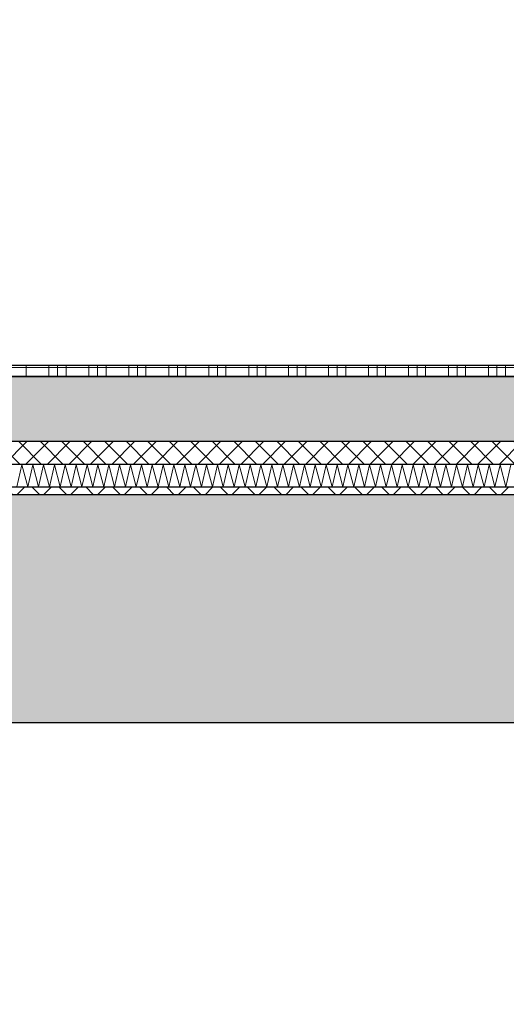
# Model space of a CAD drawing. Header units: metres. Extents: x -14.6 to 48.9, y -22.2 to 2.8.
# Tile 72 of 79: x 21.924 to 22.563, y -6.865 to -5.57. Entities that reach past the tile are written whole.
import ezdxf

# ---------------------------------------------------------------- set-up
doc = ezdxf.new("R2010")
doc.units = ezdxf.units.M
doc.header["$LTSCALE"] = 0.4
doc.header["$MEASUREMENT"] = 0
doc.layers.get('0').update_dxf_attribs({"color": 8, "lineweight": 9})
doc.layers.get('Defpoints').update_dxf_attribs({"color": 8, "lineweight": 9})
for name, color, linetype in [('Neubau_A-Decken', 8, 'Continuous'), ('Neubau_B-Bodenaufbau', 8, 'Continuous'), ('Neubau_T-Bemaßung', 8, 'Continuous')]:
    doc.layers.add(name, color=color, linetype=linetype)
doc.styles.add('ERSTELLTER_STIL_2', font='arial.ttf')
doc.dimstyles.new('ERSTELLTER_STIL__1', dxfattribs={"dimtxt": 0.0875, "dimasz": 0.059375, "dimexe": 0.18, "dimexo": 0.0625, "dimgap": 0, "dimtad": 1, "dimzin": 0, "dimdsep": 46, "dimtxsty": 'ERSTELLTER_STIL_2', "dimblk": 'ARROWHEAD_6', "dimblk1": 'ARROWHEAD_6', "dimblk2": 'ARROWHEAD_6', "dimcen": 0.09, "dimclrd": 7, "dimclre": 7, "dimclrt": 7, "dimazin": 0, "dimtfac": 1, "dimtdec": 4, "dimtmove": 0, "dimatfit": 3, "dimfxl": 1, "dimtolj": 1, "dimtzin": 0, "dimarcsym": 0})

# ---------------------------------------------------------------- blocks, each defined once
blk = doc.blocks.new('*X257', base_point=(3718.7656, 0))
at = {"layer": 'Neubau_B-Bodenaufbau', "color": 7, "linetype": 'Continuous', "lineweight": 9}
for p, q in [((4105.5733, 3.9907), (4105.5799, 4.0193)), ((4105.5799, 4.0193), (4105.5876, 3.9907)), ((4105.5876, 3.9907), (4105.5942, 4.0193)), ((4105.5942, 4.0193), (4105.6018, 3.9907)), ((4105.6018, 3.9907), (4105.6085, 4.0193)), ((4105.6085, 4.0193), (4105.6161, 3.9907)), ((4105.6161, 3.9907), (4105.6228, 4.0193)), ((4105.6228, 4.0193), (4105.6304, 3.9907)), ((4105.6304, 3.9907), (4105.637, 4.0193)), ((4105.637, 4.0193), (4105.6447, 3.9907)), ((4105.6447, 3.9907), (4105.6513, 4.0193)), ((4105.6513, 4.0193), (4105.659, 3.9907)), ((4105.659, 3.9907), (4105.6656, 4.0193)), ((4105.6656, 4.0193), (4105.6733, 3.9907)), ((4105.6733, 3.9907), (4105.6799, 4.0193)), ((4105.6799, 4.0193), (4105.6876, 3.9907)), ((4105.6876, 3.9907), (4105.6942, 4.0193)), ((4105.6942, 4.0193), (4105.7018, 3.9907)), ((4105.7018, 3.9907), (4105.7085, 4.0193)), ((4105.7085, 4.0193), (4105.7161, 3.9907)), ((4105.7161, 3.9907), (4105.7228, 4.0193)), ((4105.7228, 4.0193), (4105.7304, 3.9907)), ((4105.7304, 3.9907), (4105.737, 4.0193)), ((4105.737, 4.0193), (4105.7447, 3.9907)), ((4105.7447, 3.9907), (4105.7513, 4.0193)), ((4105.7513, 4.0193), (4105.759, 3.9907)), ((4105.759, 3.9907), (4105.7656, 4.0193)), ((4105.7656, 4.0193), (4105.7733, 3.9907)), ((4105.7733, 3.9907), (4105.7799, 4.0193)), ((4105.7799, 4.0193), (4105.7876, 3.9907)), ((4105.7876, 3.9907), (4105.7942, 4.0193)), ((4105.7942, 4.0193), (4105.8018, 3.9907)), ((4105.8018, 3.9907), (4105.8085, 4.0193)), ((4105.8085, 4.0193), (4105.8161, 3.9907)), ((4105.8161, 3.9907), (4105.8228, 4.0193)), ((4105.8228, 4.0193), (4105.8304, 3.9907)), ((4105.8304, 3.9907), (4105.837, 4.0193)), ((4105.837, 4.0193), (4105.8447, 3.9907)), ((4105.8447, 3.9907), (4105.8513, 4.0193)), ((4105.8513, 4.0193), (4105.859, 3.9907)), ((4105.859, 3.9907), (4105.8656, 4.0193)), ((4105.8656, 4.0193), (4105.8733, 3.9907)), ((4105.8733, 3.9907), (4105.8799, 4.0193)), ((4105.8799, 4.0193), (4105.8876, 3.9907)), ((4105.8876, 3.9907), (4105.8942, 4.0193)), ((4105.8942, 4.0193), (4105.9018, 3.9907)), ((4105.9018, 3.9907), (4105.9085, 4.0193)), ((4105.9085, 4.0193), (4105.9161, 3.9907)), ((4105.9161, 3.9907), (4105.9228, 4.0193)), ((4105.9228, 4.0193), (4105.9304, 3.9907)), ((4105.9304, 3.9907), (4105.937, 4.0193)), ((4105.937, 4.0193), (4105.9447, 3.9907)), ((4105.9447, 3.9907), (4105.9513, 4.0193)), ((4105.9513, 4.0193), (4105.959, 3.9907)), ((4105.959, 3.9907), (4105.9656, 4.0193)), ((4105.9656, 4.0193), (4105.9733, 3.9907)), ((4105.9733, 3.9907), (4105.9799, 4.0193)), ((4105.9799, 4.0193), (4105.9876, 3.9907)), ((4105.9876, 3.9907), (4105.9942, 4.0193)), ((4105.9942, 4.0193), (4106.0018, 3.9907)), ((4106.0018, 3.9907), (4106.0085, 4.0193)), ((4106.0085, 4.0193), (4106.0161, 3.9907)), ((4106.0161, 3.9907), (4106.0228, 4.0193)), ((4106.0228, 4.0193), (4106.0304, 3.9907)), ((4106.0304, 3.9907), (4106.037, 4.0193)), ((4106.037, 4.0193), (4106.0447, 3.9907)), ((4106.0447, 3.9907), (4106.0513, 4.0193)), ((4106.0513, 4.0193), (4106.059, 3.9907)), ((4106.059, 3.9907), (4106.0656, 4.0193)), ((4106.0656, 4.0193), (4106.0733, 3.9907)), ((4106.0733, 3.9907), (4106.0799, 4.0193)), ((4106.0799, 4.0193), (4106.0876, 3.9907)), ((4106.0876, 3.9907), (4106.0942, 4.0193)), ((4106.0942, 4.0193), (4106.1018, 3.9907)), ((4106.1018, 3.9907), (4106.1085, 4.0193)), ((4106.1085, 4.0193), (4106.1161, 3.9907)), ((4106.1161, 3.9907), (4106.1228, 4.0193)), ((4106.1228, 4.0193), (4106.1304, 3.9907)), ((4106.1304, 3.9907), (4106.137, 4.0193)), ((4106.137, 4.0193), (4106.1447, 3.9907)), ((4106.1447, 3.9907), (4106.1513, 4.0193)), ((4106.1513, 4.0193), (4106.159, 3.9907)), ((4106.159, 3.9907), (4106.1656, 4.0193)), ((4106.1656, 4.0193), (4106.1733, 3.9907)), ((4106.1733, 3.9907), (4106.1799, 4.0193)), ((4106.1799, 4.0193), (4106.1876, 3.9907)), ((4106.1876, 3.9907), (4106.1942, 4.0193)), ((4106.1942, 4.0193), (4106.2018, 3.9907)), ((4106.2018, 3.9907), (4106.2085, 4.0193)), ((4106.2085, 4.0193), (4106.2161, 3.9907)), ((4106.2161, 3.9907), (4106.2228, 4.0193))]:
    blk.add_line(p, q, dxfattribs=at)
blk = doc.blocks.new('*X258', base_point=(3718.7656, 0))
at = {"layer": 'Neubau_B-Bodenaufbau', "color": 7, "linetype": 'Continuous', "lineweight": 9}
for p, q in [((4105.5331, 4.1475), (4105.5856, 4.1475)), ((4105.5856, 4.15), (4105.5856, 4.1475)), ((4105.5856, 4.1475), (4105.6381, 4.1475)), ((4105.5856, 4.1475), (4105.5856, 4.135)), ((4105.6156, 4.15), (4105.6156, 4.1475)), ((4105.6156, 4.1475), (4105.6156, 4.135)), ((4105.6269, 4.15), (4105.6269, 4.1475)), ((4105.6269, 4.1475), (4105.6269, 4.135)), ((4105.6381, 4.15), (4105.6381, 4.1475)), ((4105.6381, 4.1475), (4105.6906, 4.1475)), ((4105.6381, 4.1475), (4105.6381, 4.135)), ((4105.6681, 4.15), (4105.6681, 4.1475)), ((4105.6681, 4.1475), (4105.6681, 4.135)), ((4105.6794, 4.15), (4105.6794, 4.1475)), ((4105.6794, 4.1475), (4105.6794, 4.135)), ((4105.6906, 4.15), (4105.6906, 4.1475)), ((4105.6906, 4.1475), (4105.7431, 4.1475)), ((4105.6906, 4.1475), (4105.6906, 4.135)), ((4105.7206, 4.15), (4105.7206, 4.1475)), ((4105.7206, 4.1475), (4105.7206, 4.135)), ((4105.7319, 4.15), (4105.7319, 4.1475)), ((4105.7319, 4.1475), (4105.7319, 4.135)), ((4105.7431, 4.15), (4105.7431, 4.1475)), ((4105.7431, 4.1475), (4105.7956, 4.1475)), ((4105.7431, 4.1475), (4105.7431, 4.135)), ((4105.7731, 4.15), (4105.7731, 4.1475)), ((4105.7731, 4.1475), (4105.7731, 4.135)), ((4105.7844, 4.15), (4105.7844, 4.1475)), ((4105.7844, 4.1475), (4105.7844, 4.135)), ((4105.7956, 4.15), (4105.7956, 4.1475)), ((4105.7956, 4.1475), (4105.8481, 4.1475)), ((4105.7956, 4.1475), (4105.7956, 4.135)), ((4105.8256, 4.15), (4105.8256, 4.1475)), ((4105.8256, 4.1475), (4105.8256, 4.135)), ((4105.8369, 4.15), (4105.8369, 4.1475)), ((4105.8369, 4.1475), (4105.8369, 4.135)), ((4105.8481, 4.15), (4105.8481, 4.1475)), ((4105.8481, 4.1475), (4105.9006, 4.1475)), ((4105.8481, 4.1475), (4105.8481, 4.135)), ((4105.8781, 4.15), (4105.8781, 4.1475)), ((4105.8781, 4.1475), (4105.8781, 4.135)), ((4105.8894, 4.15), (4105.8894, 4.1475)), ((4105.8894, 4.1475), (4105.8894, 4.135)), ((4105.9006, 4.15), (4105.9006, 4.1475)), ((4105.9006, 4.1475), (4105.9531, 4.1475)), ((4105.9006, 4.1475), (4105.9006, 4.135)), ((4105.9306, 4.15), (4105.9306, 4.1475)), ((4105.9306, 4.1475), (4105.9306, 4.135)), ((4105.9419, 4.15), (4105.9419, 4.1475)), ((4105.9419, 4.1475), (4105.9419, 4.135)), ((4105.9531, 4.15), (4105.9531, 4.1475)), ((4105.9531, 4.1475), (4106.0056, 4.1475)), ((4105.9531, 4.1475), (4105.9531, 4.135)), ((4105.9831, 4.15), (4105.9831, 4.1475)), ((4105.9831, 4.1475), (4105.9831, 4.135)), ((4105.9944, 4.15), (4105.9944, 4.1475)), ((4105.9944, 4.1475), (4105.9944, 4.135)), ((4106.0056, 4.15), (4106.0056, 4.1475)), ((4106.0056, 4.1475), (4106.0581, 4.1475)), ((4106.0056, 4.1475), (4106.0056, 4.135)), ((4106.0356, 4.15), (4106.0356, 4.1475)), ((4106.0356, 4.1475), (4106.0356, 4.135)), ((4106.0469, 4.15), (4106.0469, 4.1475)), ((4106.0469, 4.1475), (4106.0469, 4.135)), ((4106.0581, 4.15), (4106.0581, 4.1475)), ((4106.0581, 4.1475), (4106.1106, 4.1475)), ((4106.0581, 4.1475), (4106.0581, 4.135)), ((4106.0881, 4.15), (4106.0881, 4.1475)), ((4106.0881, 4.1475), (4106.0881, 4.135)), ((4106.0994, 4.15), (4106.0994, 4.1475)), ((4106.0994, 4.1475), (4106.0994, 4.135)), ((4106.1106, 4.15), (4106.1106, 4.1475)), ((4106.1106, 4.1475), (4106.1631, 4.1475)), ((4106.1106, 4.1475), (4106.1106, 4.135)), ((4106.1406, 4.15), (4106.1406, 4.1475)), ((4106.1406, 4.1475), (4106.1406, 4.135)), ((4106.1519, 4.15), (4106.1519, 4.1475)), ((4106.1519, 4.1475), (4106.1519, 4.135)), ((4106.1631, 4.15), (4106.1631, 4.1475)), ((4106.1631, 4.1475), (4106.2156, 4.1475)), ((4106.1631, 4.1475), (4106.1631, 4.135)), ((4106.1931, 4.15), (4106.1931, 4.1475)), ((4106.1931, 4.1475), (4106.1931, 4.135)), ((4106.2044, 4.15), (4106.2044, 4.1475)), ((4106.2044, 4.1475), (4106.2044, 4.135)), ((4106.2156, 4.15), (4106.2156, 4.1475)), ((4106.2156, 4.1475), (4106.2681, 4.1475)), ((4106.2156, 4.1475), (4106.2156, 4.135)), ((4105.5331, 4.1363), (4105.5856, 4.1363)), ((4105.5856, 4.1363), (4105.6381, 4.1363)), ((4105.6381, 4.1363), (4105.6906, 4.1363)), ((4105.6906, 4.1363), (4105.7431, 4.1363)), ((4105.7431, 4.1363), (4105.7956, 4.1363)), ((4105.7956, 4.1363), (4105.8481, 4.1363)), ((4105.8481, 4.1363), (4105.9006, 4.1363)), ((4105.9006, 4.1363), (4105.9531, 4.1363)), ((4105.9531, 4.1363), (4106.0056, 4.1363)), ((4106.0056, 4.1363), (4106.0581, 4.1363)), ((4106.0581, 4.1363), (4106.1106, 4.1363)), ((4106.1106, 4.1363), (4106.1631, 4.1363)), ((4106.1631, 4.1363), (4106.2156, 4.1363)), ((4106.2156, 4.1363), (4106.2681, 4.1363))]:
    blk.add_line(p, q, dxfattribs=at)
blk = doc.blocks.new('ARROWHEAD_6')
at = {"color": 0, "linetype": 'Continuous', "lineweight": 0}
for p, q in [((-0.5, -0.5), (0.5, 0.5)), ((0, 0), (-1, 0))]:
    blk.add_line(p, q, dxfattribs=at)
blk = doc.blocks.new('*D313')
at = {"layer": 'Defpoints', "color": 0, "linetype": 'Continuous', "transparency": 16777216}
for p in [(5.5166, -6.495), (23.555, -6.495), (13.115, -6.725)]:
    blk.add_point(p, dxfattribs=at)
at = {"layer": 'Neubau_T-Bemaßung', "linetype": 'Continuous', "lineweight": -2, "transparency": 16777216}
for p, q in [((5.5166, -6.4356), (5.5166, -6.3763)), ((23.4925, -6.495), (5.3366, -6.495)), ((5.5166, -6.495), (5.5166, -6.4965)), ((13.0525, -6.725), (5.3366, -6.725)), ((5.5166, -6.725), (5.5166, -6.7238)), ((5.5166, -6.7844), (5.5166, -6.8438))]:
    blk.add_line(p, q, dxfattribs=at)
at = {"layer": 'Neubau_T-Bemaßung', "linetype": 'Continuous', "lineweight": -2, "transparency": 16777216, "xscale": 0.059375, "yscale": 0.059375, "zscale": 0.059375}
for p, rotation in [((5.5166, -6.495), 270), ((5.5166, -6.725), 90)]:
    blk.add_blockref('ARROWHEAD_6', p, dxfattribs=dict(at, rotation=rotation))
at = {"layer": 'Neubau_T-Bemaßung', "linetype": 'Continuous', "transparency": 16777216, "insert": (5.5166, -6.6101), "char_height": 0.0875, "attachment_point": 5, "rotation": 90, "style": 'ERSTELLTER_STIL_2'}
blk.add_mtext('\\A1;0.23', dxfattribs=at)
blk = doc.blocks.new('*D314')
at = {"layer": 'Defpoints', "color": 0, "linetype": 'Continuous', "transparency": 16777216}
for p in [(5.5166, -6.195), (11.6275, -6.195), (23.555, -6.495)]:
    blk.add_point(p, dxfattribs=at)
at = {"layer": 'Neubau_T-Bemaßung', "linetype": 'Continuous', "lineweight": -2, "transparency": 16777216}
for p, q in [((5.5166, -6.1356), (5.5166, -6.0763)), ((11.565, -6.195), (5.3366, -6.195)), ((5.5166, -6.195), (5.5166, -6.2317)), ((5.5166, -6.495), (5.5166, -6.4586)), ((23.4925, -6.495), (5.3366, -6.495)), ((5.5166, -6.5544), (5.5166, -6.6138))]:
    blk.add_line(p, q, dxfattribs=at)
at = {"layer": 'Neubau_T-Bemaßung', "linetype": 'Continuous', "lineweight": -2, "transparency": 16777216, "xscale": 0.059375, "yscale": 0.059375, "zscale": 0.059375}
for p, rotation in [((5.5166, -6.195), 270), ((5.5166, -6.495), 90)]:
    blk.add_blockref('ARROWHEAD_6', p, dxfattribs=dict(at, rotation=rotation))
at = {"layer": 'Neubau_T-Bemaßung', "linetype": 'Continuous', "transparency": 16777216, "insert": (5.5166, -6.3451), "char_height": 0.0875, "attachment_point": 5, "rotation": 90, "style": 'ERSTELLTER_STIL_2'}
blk.add_mtext('\\A1;0.30', dxfattribs=at)
blk = doc.blocks.new('*D324')
at = {"layer": 'Defpoints', "color": 0, "linetype": 'Continuous', "transparency": 16777216}
for p in [(5.8666, -6.495), (23.555, -6.495), (23.73, -10.355)]:
    blk.add_point(p, dxfattribs=at)
at = {"layer": 'Neubau_T-Bemaßung', "linetype": 'Continuous', "lineweight": -2, "transparency": 16777216}
for p, q in [((23.4925, -6.495), (5.6866, -6.495)), ((5.8666, -6.5544), (5.8666, -8.3149)), ((5.8666, -10.2956), (5.8666, -8.5421)), ((23.6675, -10.355), (5.6866, -10.355))]:
    blk.add_line(p, q, dxfattribs=at)
at = {"layer": 'Neubau_T-Bemaßung', "linetype": 'Continuous', "lineweight": -2, "transparency": 16777216, "xscale": 0.059375, "yscale": 0.059375, "zscale": 0.059375}
for p, rotation in [((5.8666, -6.495), 90), ((5.8666, -10.355), 270)]:
    blk.add_blockref('ARROWHEAD_6', p, dxfattribs=dict(at, rotation=rotation))
at = {"layer": 'Neubau_T-Bemaßung', "linetype": 'Continuous', "transparency": 16777216, "insert": (5.8666, -8.4285), "char_height": 0.0875, "attachment_point": 5, "rotation": 90, "style": 'ERSTELLTER_STIL_2'}
blk.add_mtext('\\A1;3.86', dxfattribs=at)
blk = doc.blocks.new('*D325')
at = {"layer": 'Defpoints', "color": 0, "linetype": 'Continuous', "transparency": 16777216}
for p in [(5.8666, -6.195), (11.6275, -6.195), (23.555, -6.495)]:
    blk.add_point(p, dxfattribs=at)
at = {"layer": 'Neubau_T-Bemaßung', "linetype": 'Continuous', "lineweight": -2, "transparency": 16777216}
for p, q in [((5.8666, -6.1356), (5.8666, -6.0763)), ((11.565, -6.195), (5.6866, -6.195)), ((5.8666, -6.195), (5.8666, -6.2317)), ((5.8666, -6.495), (5.8666, -6.4586)), ((23.4925, -6.495), (5.6866, -6.495)), ((5.8666, -6.5544), (5.8666, -6.6138))]:
    blk.add_line(p, q, dxfattribs=at)
at = {"layer": 'Neubau_T-Bemaßung', "linetype": 'Continuous', "lineweight": -2, "transparency": 16777216, "xscale": 0.059375, "yscale": 0.059375, "zscale": 0.059375}
for p, rotation in [((5.8666, -6.195), 270), ((5.8666, -6.495), 90)]:
    blk.add_blockref('ARROWHEAD_6', p, dxfattribs=dict(at, rotation=rotation))
at = {"layer": 'Neubau_T-Bemaßung', "linetype": 'Continuous', "transparency": 16777216, "insert": (5.8666, -6.3451), "char_height": 0.0875, "attachment_point": 5, "rotation": 90, "style": 'ERSTELLTER_STIL_2'}
blk.add_mtext('\\A1;0.30', dxfattribs=at)
blk = doc.blocks.new('*D326')
at = {"layer": 'Defpoints', "color": 0, "linetype": 'Continuous', "transparency": 16777216}
for p in [(5.8666, -2.695), (23.555, -2.695), (11.6275, -6.195)]:
    blk.add_point(p, dxfattribs=at)
at = {"layer": 'Neubau_T-Bemaßung', "linetype": 'Continuous', "lineweight": -2, "transparency": 16777216}
for p, q in [((23.4925, -2.695), (5.6866, -2.695)), ((5.8666, -2.7544), (5.8666, -4.335)), ((5.8666, -6.1356), (5.8666, -4.562)), ((11.565, -6.195), (5.6866, -6.195))]:
    blk.add_line(p, q, dxfattribs=at)
at = {"layer": 'Neubau_T-Bemaßung', "linetype": 'Continuous', "lineweight": -2, "transparency": 16777216, "xscale": 0.059375, "yscale": 0.059375, "zscale": 0.059375}
for p, rotation in [((5.8666, -2.695), 90), ((5.8666, -6.195), 270)]:
    blk.add_blockref('ARROWHEAD_6', p, dxfattribs=dict(at, rotation=rotation))
at = {"layer": 'Neubau_T-Bemaßung', "linetype": 'Continuous', "transparency": 16777216, "insert": (5.8666, -4.4485), "char_height": 0.0875, "attachment_point": 5, "rotation": 90, "style": 'ERSTELLTER_STIL_2'}
blk.add_mtext('\\A1;3.50', dxfattribs=at)
blk = doc.blocks.new('*D335')
at = {"layer": 'Defpoints', "color": 0, "linetype": 'Continuous', "transparency": 16777216}
for p in [(17.9513, -6.495), (23.555, -6.495), (13.115, -6.725)]:
    blk.add_point(p, dxfattribs=at)
at = {"layer": 'Neubau_T-Bemaßung', "linetype": 'Continuous', "lineweight": -2, "transparency": 16777216}
for p, q in [((17.9513, -6.4356), (17.9513, -6.3763)), ((23.4925, -6.495), (17.7713, -6.495)), ((17.9513, -6.495), (17.9513, -6.4965)), ((13.1775, -6.725), (18.1313, -6.725)), ((17.9513, -6.725), (17.9513, -6.7238)), ((17.9513, -6.7844), (17.9513, -6.8438))]:
    blk.add_line(p, q, dxfattribs=at)
at = {"layer": 'Neubau_T-Bemaßung', "linetype": 'Continuous', "lineweight": -2, "transparency": 16777216, "xscale": 0.059375, "yscale": 0.059375, "zscale": 0.059375}
for p, rotation in [((17.9513, -6.495), 270), ((17.9513, -6.725), 90)]:
    blk.add_blockref('ARROWHEAD_6', p, dxfattribs=dict(at, rotation=rotation))
at = {"layer": 'Neubau_T-Bemaßung', "linetype": 'Continuous', "transparency": 16777216, "insert": (17.9513, -6.6101), "char_height": 0.0875, "attachment_point": 5, "rotation": 90, "style": 'ERSTELLTER_STIL_2'}
blk.add_mtext('\\A1;0.23', dxfattribs=at)
blk = doc.blocks.new('*D336')
at = {"layer": 'Defpoints', "color": 0, "linetype": 'Continuous', "transparency": 16777216}
for p in [(11.6275, -6.195), (17.9513, -6.195), (23.555, -6.495)]:
    blk.add_point(p, dxfattribs=at)
at = {"layer": 'Neubau_T-Bemaßung', "linetype": 'Continuous', "lineweight": -2, "transparency": 16777216}
for p, q in [((17.9513, -6.1356), (17.9513, -6.0763)), ((11.69, -6.195), (18.1313, -6.195)), ((17.9513, -6.195), (17.9513, -6.2317)), ((17.9513, -6.495), (17.9513, -6.4586)), ((23.4925, -6.495), (17.7713, -6.495)), ((17.9513, -6.5544), (17.9513, -6.6138))]:
    blk.add_line(p, q, dxfattribs=at)
at = {"layer": 'Neubau_T-Bemaßung', "linetype": 'Continuous', "lineweight": -2, "transparency": 16777216, "xscale": 0.059375, "yscale": 0.059375, "zscale": 0.059375}
for p, rotation in [((17.9513, -6.195), 270), ((17.9513, -6.495), 90)]:
    blk.add_blockref('ARROWHEAD_6', p, dxfattribs=dict(at, rotation=rotation))
at = {"layer": 'Neubau_T-Bemaßung', "linetype": 'Continuous', "transparency": 16777216, "insert": (17.9513, -6.3451), "char_height": 0.0875, "attachment_point": 5, "rotation": 90, "style": 'ERSTELLTER_STIL_2'}
blk.add_mtext('\\A1;0.30', dxfattribs=at)
blk = doc.blocks.new('*D344')
at = {"layer": 'Defpoints', "color": 0, "linetype": 'Continuous', "transparency": 16777216}
for p in [(18.3013, -6.495), (23.555, -6.495), (23.73, -10.355)]:
    blk.add_point(p, dxfattribs=at)
at = {"layer": 'Neubau_T-Bemaßung', "linetype": 'Continuous', "lineweight": -2, "transparency": 16777216}
for p, q in [((23.4925, -6.495), (18.1213, -6.495)), ((18.3013, -6.5544), (18.3013, -8.3149)), ((18.3013, -10.2956), (18.3013, -8.5421)), ((23.6675, -10.355), (18.1213, -10.355))]:
    blk.add_line(p, q, dxfattribs=at)
at = {"layer": 'Neubau_T-Bemaßung', "linetype": 'Continuous', "lineweight": -2, "transparency": 16777216, "xscale": 0.059375, "yscale": 0.059375, "zscale": 0.059375}
for p, rotation in [((18.3013, -6.495), 90), ((18.3013, -10.355), 270)]:
    blk.add_blockref('ARROWHEAD_6', p, dxfattribs=dict(at, rotation=rotation))
at = {"layer": 'Neubau_T-Bemaßung', "linetype": 'Continuous', "transparency": 16777216, "insert": (18.3013, -8.4285), "char_height": 0.0875, "attachment_point": 5, "rotation": 90, "style": 'ERSTELLTER_STIL_2'}
blk.add_mtext('\\A1;3.86', dxfattribs=at)
blk = doc.blocks.new('*D345')
at = {"layer": 'Defpoints', "color": 0, "linetype": 'Continuous', "transparency": 16777216}
for p in [(11.6275, -6.195), (18.3013, -6.195), (23.555, -6.495)]:
    blk.add_point(p, dxfattribs=at)
at = {"layer": 'Neubau_T-Bemaßung', "linetype": 'Continuous', "lineweight": -2, "transparency": 16777216}
for p, q in [((18.3013, -6.1356), (18.3013, -6.0763)), ((11.69, -6.195), (18.4813, -6.195)), ((18.3013, -6.195), (18.3013, -6.2317)), ((18.3013, -6.495), (18.3013, -6.4586)), ((23.4925, -6.495), (18.1213, -6.495)), ((18.3013, -6.5544), (18.3013, -6.6138))]:
    blk.add_line(p, q, dxfattribs=at)
at = {"layer": 'Neubau_T-Bemaßung', "linetype": 'Continuous', "lineweight": -2, "transparency": 16777216, "xscale": 0.059375, "yscale": 0.059375, "zscale": 0.059375}
for p, rotation in [((18.3013, -6.195), 270), ((18.3013, -6.495), 90)]:
    blk.add_blockref('ARROWHEAD_6', p, dxfattribs=dict(at, rotation=rotation))
at = {"layer": 'Neubau_T-Bemaßung', "linetype": 'Continuous', "transparency": 16777216, "insert": (18.3013, -6.3451), "char_height": 0.0875, "attachment_point": 5, "rotation": 90, "style": 'ERSTELLTER_STIL_2'}
blk.add_mtext('\\A1;0.30', dxfattribs=at)
blk = doc.blocks.new('*D346')
at = {"layer": 'Defpoints', "color": 0, "linetype": 'Continuous', "transparency": 16777216}
for p in [(18.3013, -2.695), (23.555, -2.695), (11.6275, -6.195)]:
    blk.add_point(p, dxfattribs=at)
at = {"layer": 'Neubau_T-Bemaßung', "linetype": 'Continuous', "lineweight": -2, "transparency": 16777216}
for p, q in [((23.4925, -2.695), (18.1213, -2.695)), ((18.3013, -2.7544), (18.3013, -4.335)), ((18.3013, -6.1356), (18.3013, -4.562)), ((11.69, -6.195), (18.4813, -6.195))]:
    blk.add_line(p, q, dxfattribs=at)
at = {"layer": 'Neubau_T-Bemaßung', "linetype": 'Continuous', "lineweight": -2, "transparency": 16777216, "xscale": 0.059375, "yscale": 0.059375, "zscale": 0.059375}
for p, rotation in [((18.3013, -2.695), 90), ((18.3013, -6.195), 270)]:
    blk.add_blockref('ARROWHEAD_6', p, dxfattribs=dict(at, rotation=rotation))
at = {"layer": 'Neubau_T-Bemaßung', "linetype": 'Continuous', "transparency": 16777216, "insert": (18.3013, -4.4485), "char_height": 0.0875, "attachment_point": 5, "rotation": 90, "style": 'ERSTELLTER_STIL_2'}
blk.add_mtext('\\A1;3.50', dxfattribs=at)

msp = doc.modelspace()

# ---------------------------------------------------------------- hatches: boundary and pattern name
at = {"layer": 'Neubau_A-Decken', "linetype": 'Continuous'}
h = msp.add_hatch(dxfattribs=at)
h.set_pattern_fill('BETON__STAHLBETON_0002', color=256, style=0, pattern_type=2)
h.set_pattern_definition([(45, (-364.88789, -10.175), (-0.084852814, 0.084852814), []), (45, (-364.93032, -10.13257), (-0.084852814, 0.084852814), [0.09, -0.03])])
h.paths.add_polyline_path([(-0.3, -6.195), (-0.3, -6.495), (23.555, -6.495), (23.555, -6.195)])
at = {"layer": 'Neubau_B-Bodenaufbau', "linetype": 'Continuous'}
h = msp.add_hatch(dxfattribs=at)
h.set_pattern_fill('BETON__UNBEWEHRT_0002', color=256, style=0, pattern_type=2)
h.set_pattern_definition([(45, (-364.88789, -10.175), (-0.035355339, 0.035355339), [0.0375, -0.0125]), (45, (-364.88789, -10.139645), (-0.035355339, 0.035355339), [0.0375, -0.0125])])
h.paths.add_polyline_path([(18.8301, -6.04), (18.8301, -6.125), (23.305, -6.125), (23.305, -6.04)])
h = msp.add_hatch(dxfattribs=at)
h.set_pattern_fill('DÄMMUNG__HART_2_0002', color=256, style=0, pattern_type=2)
h.set_pattern_definition([(45, (-364.88789, -10.175), (-0.0141421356, 0.0141421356), []), (135, (-364.88789, -10.175), (0.0141421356, 0.0141421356), [])])
h.paths.add_polyline_path([(18.8301, -6.125), (18.8301, -6.155), (23.305, -6.155), (23.305, -6.125)])
h = msp.add_hatch(dxfattribs=at)
h.set_pattern_fill('GUßASPHALT_0002', color=256, style=0, pattern_type=2)
h.set_pattern_definition([(45, (-364.88789, -10.175), (-0.0176776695, 0.0176776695), []), (135, (-364.88789, -10.175), (0.0176776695, 0.0176776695), [])])
h.paths.add_polyline_path([(18.8301, -6.195), (23.305, -6.195), (23.305, -6.185), (18.8301, -6.185)])

# ---------------------------------------------------------------- linework, layer by layer
at = {"layer": 'Neubau_A-Decken', "linetype": 'Continuous'}
msp.add_line((23.305, -6.495), (19.08, -6.495), dxfattribs=at)
at = {"layer": 'Neubau_A-Decken', "linetype": 'Continuous', "flags": 128}
msp.add_lwpolyline([(23.305, -6.195), (18.8301, -6.195), (7.4, -6.195), (7.3875, -6.195), (7.375, -6.195), (7.275, -6.195), (7.2625, -6.195), (7.25, -6.195), (-0.07, -6.195), (-0.0825, -6.195), (-0.095, -6.195), (-0.145, -6.195), (-0.16, -6.195), (-0.3, -6.195)], dxfattribs=at)
at = {"layer": 'Neubau_B-Bodenaufbau', "linetype": 'Continuous'}
for p, q in [((23.305, -6.025), (18.8301, -6.025)), ((23.305, -6.04), (18.8301, -6.04)), ((23.305, -6.125), (18.8301, -6.125)), ((23.305, -6.155), (18.8301, -6.155)), ((23.305, -6.185), (18.8301, -6.185))]:
    msp.add_line(p, q, dxfattribs=at)

# ---------------------------------------------------------------- block references
at = {"layer": 'Neubau_B-Bodenaufbau'}
for name in ['*X258', '*X257']:
    msp.add_blockref(name, (-364.8879, -10.175), dxfattribs=at)

# ---------------------------------------------------------------- dimensions: what is measured, and where the dimension line sits
at = {"layer": 'Neubau_T-Bemaßung', "linetype": 'Continuous'}
for base, p1, p2, picture, middle in [((5.8666, -2.695), (11.6275, -6.195), (23.555, -2.695), '*D326', (5.8666, -4.4485)), ((18.3013, -2.695), (11.6275, -6.195), (23.555, -2.695), '*D346', (18.3013, -4.4485)), ((5.5166, -6.195), (23.555, -6.495), (11.6275, -6.195), '*D314', (5.5166, -6.3451)), ((5.8666, -6.195), (23.555, -6.495), (11.6275, -6.195), '*D325', (5.8666, -6.3451)), ((17.9513, -6.195), (23.555, -6.495), (11.6275, -6.195), '*D336', (17.9513, -6.3451)), ((18.3013, -6.195), (23.555, -6.495), (11.6275, -6.195), '*D345', (18.3013, -6.3451)), ((5.5166, -6.495), (13.115, -6.725), (23.555, -6.495), '*D313', (5.5166, -6.6101)), ((17.9513, -6.495), (13.115, -6.725), (23.555, -6.495), '*D335', (17.9513, -6.6101)), ((5.8666, -6.495), (23.73, -10.355), (23.555, -6.495), '*D324', (5.8666, -8.4285)), ((18.3013, -6.495), (23.73, -10.355), (23.555, -6.495), '*D344', (18.3013, -8.4285))]:
    dim = msp.add_linear_dim(base=base, p1=p1, p2=p2, angle=90, dimstyle='ERSTELLTER_STIL__1', override={"dimclrd": 256, "dimclre": 256, "dimclrt": 256}, dxfattribs=at)
    dim.commit()
    dim.dimension.update_dxf_attribs({"geometry": picture, "text_midpoint": middle, "dimtype": 160, "text_rotation": 90})

doc.saveas('drawing.dxf')
